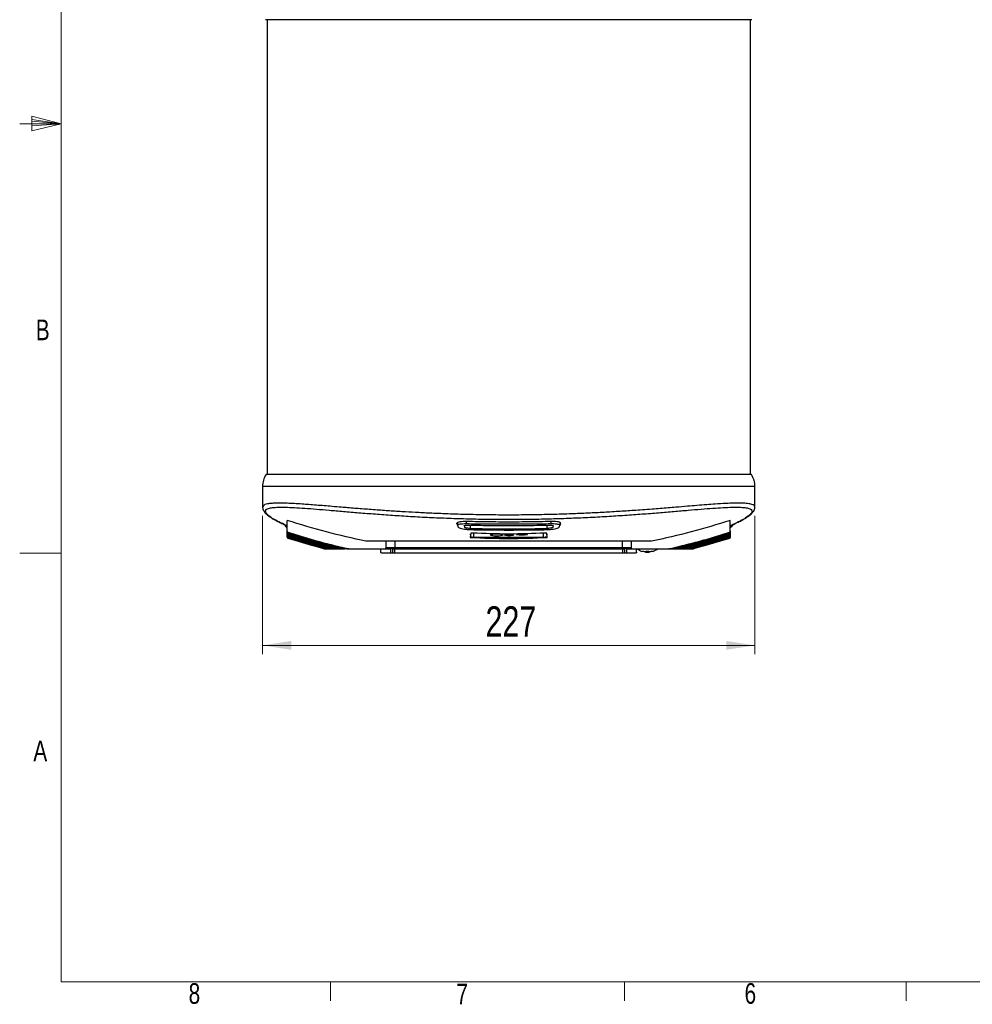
# Model space of a CAD drawing. Header units: millimetres. Extents: x 10 to 278, y 7 to 203.
# Tile 1 of 5: x 10 to 120, y 7 to 121. Entities that reach past the tile are written whole.
import ezdxf

# ---------------------------------------------------------------- set-up
doc = ezdxf.new("R2010")
doc.units = ezdxf.units.MM
doc.styles.add('SLDTEXTSTYLE2', font='TXT', dxfattribs={"width": 0.75})
doc.dimstyles.new('SLDDIMSTYLE0', dxfattribs={"dimtxt": 3.5, "dimasz": 3.302, "dimexe": 0, "dimexo": 0.0625, "dimgap": 0.875, "dimtad": 1, "dimlfac": 4, "dimrnd": 1e-09, "dimzin": 12, "dimdsep": 46, "dimtxsty": 'SLDTEXTSTYLE2', "dimsah": 1, "dimcen": 0.09, "dimadec": 0, "dimazin": 3, "dimtfac": 1, "dimtofl": 0, "dimtmove": 0, "dimatfit": 3, "dimfxl": 0, "dimfrac": 2, "dimtolj": 1, "dimtzin": 12, "dimarcsym": 0})

# ---------------------------------------------------------------- blocks, each defined once
blk = doc.blocks.new('_D')
at = {"color": 7, "linetype": 'Continuous', "lineweight": 0}
for p, q in [((38.23, 63.79), (38.23, 47.84)), ((95.03, 63.79), (95.03, 47.84)), ((38.23, 48.84), (95.03, 48.84))]:
    blk.add_line(p, q, dxfattribs=at)
at = {"color": 7, "linetype": 'Continuous', "lineweight": 18}
for points in [[(38.23, 48.84), (41.53, 48.33), (41.53, 49.35)], [(95.03, 48.84), (91.73, 49.35), (91.73, 48.33)]]:
    blk.add_solid(points, dxfattribs=at)
at = {"color": 7, "linetype": 'Continuous', "lineweight": 18, "insert": (63.95, 53.35), "char_height": 3.5, "attachment_point": 1, "style": 'SLDTEXTSTYLE2'}
blk.add_mtext('227', dxfattribs=at)

msp = doc.modelspace()

# ---------------------------------------------------------------- linework, layer by layer
at = {"color": 7, "linetype": 'Continuous', "lineweight": 18}
for p, q in [((15, 200), (15, 10)), ((15, 109.0187), (11.6232, 109.9161)), ((11.6232, 109.9161), (11.6232, 108.2059)), ((11.6232, 109.5389), (15, 109.0187)), ((11.6232, 109.3267), (15, 109.0187)), ((15, 109.0187), (10.2051, 109.0187)), ((11.6232, 108.2059), (15, 109.0187)), ((11.6232, 108.7844), (15, 109.0187)), ((11.6232, 108.7844), (15, 109.0187)), ((15, 59.4887), (10.2051, 59.4887)), ((275, 10), (15, 10)), ((46.0826, 10), (46.0826, 7.8048)), ((80, 10), (80, 7.8048)), ((112.5, 10), (112.5, 7.8048))]:
    msp.add_line(p, q, dxfattribs=at)
at = {"color": 7, "linetype": 'Continuous', "lineweight": 25}
for p, q in [((94.6791, 121.0425), (38.5791, 121.0425)), ((38.7541, 121.0425), (38.7541, 68.5425)), ((94.5041, 68.5425), (94.5041, 121.0425)), ((38.2291, 67.186), (38.2291, 64.7881)), ((95.0291, 64.7866), (95.0291, 67.186)), ((41.0743, 62.0064), (41.0743, 63.2593)), ((41.0743, 62.5795), (41.0743, 62.6145)), ((60.6286, 62.9176), (60.7078, 62.7126)), ((60.7117, 63.0148), (60.7175, 62.6856)), ((72.5407, 62.6844), (72.5465, 63.0173)), ((72.5504, 62.7126), (72.6296, 62.9176)), ((92.1839, 62.0064), (92.1839, 63.2593)), ((92.1839, 62.6145), (92.1839, 62.5795)), ((92.1839, 62.5574), (92.1839, 62.4522)), ((92.3918, 62.7299), (92.396, 62.7253)), ((41.0743, 61.9649), (41.0743, 62.0064)), ((41.0743, 61.9044), (41.0743, 61.9649)), ((41.0743, 61.8652), (41.0743, 61.9044)), ((41.0743, 61.8082), (41.0743, 61.8652)), ((41.0743, 61.7713), (41.0743, 61.8082)), ((41.0743, 61.7004), (41.0743, 61.7713)), ((41.0743, 61.6663), (41.0743, 61.7004)), ((41.0743, 61.617), (41.0743, 61.6663)), ((41.0743, 61.5852), (41.0743, 61.617)), ((41.0743, 61.5393), (41.0743, 61.5852)), ((41.0743, 61.5099), (41.0743, 61.5393)), ((41.0743, 61.4538), (41.0743, 61.5099)), ((41.0743, 61.4271), (41.0743, 61.4538)), ((41.0743, 61.3889), (41.0743, 61.4271)), ((41.0743, 61.3645), (41.0743, 61.3889)), ((41.0743, 61.3298), (41.0743, 61.3645)), ((41.1613, 61.8454), (41.1613, 61.8869)), ((44.0041, 60.991), (41.1613, 61.8454)), ((41.1613, 61.7457), (41.1613, 61.7849)), ((41.1613, 61.6519), (41.1613, 61.6887)), ((41.1613, 61.547), (41.1613, 61.581)), ((41.1613, 61.4659), (41.1613, 61.4976)), ((41.1613, 61.3906), (41.1613, 61.42)), ((62.2471, 61.7757), (62.1916, 61.2916)), ((62.1916, 61.5479), (62.2525, 61.5463)), ((62.2338, 61.6113), (62.2291, 61.6699)), ((62.6041, 61.3006), (62.6041, 61.7998)), ((70.6541, 61.3006), (70.6541, 61.7998)), ((71.0036, 61.5462), (71.0666, 61.5479)), ((71.0666, 61.2916), (71.0111, 61.7757)), ((71.0291, 61.6699), (71.0243, 61.6113)), ((92.0969, 61.8454), (89.2541, 60.991)), ((92.0969, 61.8869), (92.0969, 61.8454)), ((92.0969, 61.7849), (92.0969, 61.7457)), ((92.0969, 61.6887), (92.0969, 61.6519)), ((92.0969, 61.581), (92.0969, 61.547)), ((92.0969, 61.4976), (92.0969, 61.4659)), ((92.0969, 61.42), (92.0969, 61.3906)), ((92.1839, 62.0064), (92.1839, 61.9649)), ((92.1839, 61.9044), (92.1839, 61.8652)), ((92.1839, 61.8082), (92.1839, 61.7713)), ((92.1839, 61.7004), (92.1839, 61.6663)), ((41.1613, 61.3079), (41.1613, 61.3345)), ((41.1613, 61.2453), (41.1613, 61.2696)), ((41.1613, 61.2105), (44.0041, 60.3582)), ((41.1613, 61.1885), (41.1613, 61.2105)), ((45.2962, 59.9848), (41.1613, 61.1885)), ((44.0041, 60.3582), (44.0041, 60.4217)), ((47.9505, 59.9841), (45.456, 60.5967)), ((46.3724, 60.2631), (47.0343, 60.044)), ((46.564, 60.2544), (46.564, 60.3246)), ((46.564, 60.2544), (47.6902, 59.9841)), ((52.5041, 60.1055), (52.5041, 60.8555)), ((70.6541, 61.3006), (62.6041, 61.3006)), ((80.7541, 60.8555), (80.7541, 60.1055)), ((87.8022, 60.5967), (85.3077, 59.9841)), ((85.568, 59.9841), (86.6942, 60.2544)), ((86.2239, 60.044), (86.8858, 60.2631)), ((86.6942, 60.3246), (86.6942, 60.2544)), ((92.0969, 61.1885), (87.962, 59.9848)), ((89.2541, 60.3582), (92.0969, 61.2105)), ((89.2541, 60.4217), (89.2541, 60.3582)), ((92.0969, 61.3345), (92.0969, 61.3079)), ((92.0969, 61.2696), (92.0969, 61.2453)), ((92.0969, 61.2105), (92.0969, 61.1885)), ((45.4824, 59.9847), (45.2962, 59.9848)), ((45.2962, 59.9848), (45.3289, 59.9805)), ((45.3289, 59.9805), (45.5189, 59.9805)), ((45.5189, 59.9805), (45.4824, 59.9847)), ((45.6055, 59.9847), (45.5122, 59.9847)), ((45.5448, 59.9805), (45.5122, 59.9847)), ((45.5448, 59.9805), (45.638, 59.9805)), ((45.638, 59.9805), (45.6055, 59.9847)), ((45.638, 59.9805), (45.7493, 59.9805)), ((45.8562, 59.9846), (45.7528, 59.9846)), ((45.7528, 59.9846), (45.7853, 59.9805)), ((45.7853, 59.9805), (45.8885, 59.9805)), ((45.8885, 59.9805), (45.8562, 59.9846)), ((45.8885, 59.9805), (46.0717, 59.9805)), ((46.1913, 59.9845), (46.0754, 59.9846)), ((46.0754, 59.9846), (46.1076, 59.9805)), ((46.1076, 59.9805), (46.2235, 59.9805)), ((46.2235, 59.9805), (46.1913, 59.9845)), ((46.2235, 59.9805), (46.3697, 59.9805)), ((46.5006, 59.9844), (46.3735, 59.9845)), ((46.3735, 59.9845), (46.4056, 59.9805)), ((46.4056, 59.9805), (46.5326, 59.9805)), ((46.5326, 59.9805), (46.5006, 59.9844)), ((46.5326, 59.9805), (46.6957, 59.9805)), ((46.8384, 59.9844), (46.6997, 59.9844)), ((46.6997, 59.9844), (46.7316, 59.9805)), ((46.7316, 59.9805), (46.8702, 59.9805)), ((46.8702, 59.9805), (46.8384, 59.9844)), ((46.8702, 59.9805), (47.126, 59.9805)), ((47.5236, 59.9842), (47.0717, 60.0916)), ((47.0717, 60.0916), (47.3952, 59.9842)), ((47.3952, 59.9842), (47.1302, 59.9843)), ((47.1302, 59.9843), (47.1619, 59.9805)), ((47.1619, 59.9805), (47.4173, 59.9805)), ((47.4173, 59.9805), (47.3952, 59.9842)), ((47.4173, 59.9805), (47.5551, 59.9805)), ((47.6902, 59.9841), (47.5236, 59.9842)), ((47.5236, 59.9842), (47.5551, 59.9805)), ((47.5551, 59.9805), (47.7217, 59.9805)), ((47.7217, 59.9805), (47.6902, 59.9841)), ((47.9819, 59.9805), (47.7217, 59.9805)), ((48.1312, 59.984), (47.9505, 59.9841)), ((47.9505, 59.9841), (47.9819, 59.9805)), ((47.9819, 59.9805), (48.1625, 59.9805)), ((48.1625, 59.9805), (48.1312, 59.984)), ((48.1625, 59.9805), (52.3791, 59.9805)), ((51.8791, 59.6055), (51.8791, 59.9805)), ((53.0041, 59.4805), (52.0041, 59.4805)), ((52.3791, 59.9805), (53.0041, 59.9805)), ((53.1291, 60.1055), (52.5041, 60.1055)), ((53.0041, 59.9805), (53.0041, 59.4805)), ((53.1809, 60.0538), (53.1291, 60.1055)), ((53.2541, 59.4805), (53.2541, 59.9805)), ((53.2541, 59.9805), (53.5041, 59.9805)), ((53.5041, 60.1055), (53.5041, 59.9805)), ((79.7541, 60.1055), (53.5041, 60.1055)), ((53.5041, 59.4805), (53.5041, 59.9805)), ((53.5041, 59.9805), (79.7541, 59.9805)), ((79.7541, 59.4805), (53.5041, 59.4805)), ((79.7541, 59.9805), (79.7541, 60.1055)), ((79.7541, 59.9805), (80.0041, 59.9805)), ((79.7541, 59.9805), (79.7541, 59.4805)), ((80.0041, 59.9805), (80.0041, 59.4805)), ((80.1291, 60.1055), (80.0773, 60.0538)), ((80.7541, 60.1055), (80.1291, 60.1055)), ((80.2541, 59.4805), (80.2541, 59.9805)), ((80.2541, 59.9805), (80.8791, 59.9805)), ((81.2541, 59.4805), (80.2541, 59.4805)), ((80.8791, 59.9805), (85.0957, 59.9805)), ((81.3791, 59.6055), (81.3791, 59.9805)), ((82.3116, 59.6943), (82.3116, 59.6233)), ((82.3116, 59.6233), (82.6291, 59.6233)), ((82.582, 59.605), (82.6762, 59.605)), ((82.6291, 59.6233), (82.9466, 59.6233)), ((82.9466, 59.6233), (82.9466, 59.6934)), ((83.2541, 59.7222), (83.2541, 59.6939)), ((85.127, 59.984), (85.0957, 59.9805)), ((85.0957, 59.9805), (85.2763, 59.9805)), ((85.3077, 59.9841), (85.127, 59.984)), ((85.2763, 59.9805), (85.3077, 59.9841)), ((85.2763, 59.9805), (85.5365, 59.9805)), ((85.568, 59.9841), (85.5365, 59.9805)), ((85.5365, 59.9805), (85.7031, 59.9805)), ((85.7346, 59.9842), (85.568, 59.9841)), ((85.7031, 59.9805), (85.7346, 59.9842)), ((85.7031, 59.9805), (85.8409, 59.9805)), ((86.1865, 60.0916), (85.7346, 59.9842)), ((85.8409, 59.9805), (85.863, 59.9842)), ((85.8409, 59.9805), (86.0962, 59.9805)), ((85.863, 59.9842), (86.1865, 60.0916)), ((86.128, 59.9843), (85.863, 59.9842)), ((86.0962, 59.9805), (86.128, 59.9843)), ((86.1322, 59.9805), (86.388, 59.9805)), ((86.4198, 59.9844), (86.388, 59.9805)), ((86.388, 59.9805), (86.5266, 59.9805)), ((86.5585, 59.9844), (86.4198, 59.9844)), ((86.5266, 59.9805), (86.5585, 59.9844)), ((86.5625, 59.9805), (86.7256, 59.9805)), ((86.7576, 59.9844), (86.7256, 59.9805)), ((86.7256, 59.9805), (86.8526, 59.9805)), ((86.8847, 59.9845), (86.7576, 59.9844)), ((86.8526, 59.9805), (86.8847, 59.9845)), ((86.8885, 59.9805), (87.0347, 59.9805)), ((87.0669, 59.9845), (87.0347, 59.9805)), ((87.0347, 59.9805), (87.1506, 59.9805)), ((87.1828, 59.9846), (87.0669, 59.9845)), ((87.1506, 59.9805), (87.1828, 59.9846)), ((87.1865, 59.9805), (87.3697, 59.9805)), ((87.402, 59.9846), (87.3697, 59.9805)), ((87.3697, 59.9805), (87.4729, 59.9805)), ((87.5054, 59.9846), (87.402, 59.9846)), ((87.4729, 59.9805), (87.5054, 59.9846)), ((87.5089, 59.9805), (87.6202, 59.9805)), ((87.6527, 59.9847), (87.6202, 59.9805)), ((87.6202, 59.9805), (87.7134, 59.9805)), ((87.746, 59.9847), (87.6527, 59.9847)), ((87.746, 59.9847), (87.7134, 59.9805)), ((87.7758, 59.9847), (87.7393, 59.9805)), ((87.7393, 59.9805), (87.9293, 59.9805)), ((87.962, 59.9848), (87.7758, 59.9847)), ((87.962, 59.9848), (87.9293, 59.9805))]:
    msp.add_line(p, q, dxfattribs=at)
at = {"color": 1, "linetype": 'Continuous', "lineweight": 25}
for p, q in [((95.0291, 67.186), (38.2291, 67.186)), ((60.6286, 62.9176), (60.6286, 62.9535)), ((60.7078, 62.7126), (60.7078, 63.012)), ((61.4706, 62.6482), (61.471, 62.6233)), ((61.5553, 62.454), (61.5514, 62.6802)), ((61.7439, 62.8506), (61.7427, 63.129)), ((62.1843, 62.7076), (62.183, 62.3332)), ((71.0752, 62.3332), (71.0739, 62.7076)), ((71.5143, 62.8506), (71.5156, 63.1313)), ((71.7068, 62.6797), (71.7029, 62.454)), ((72.5504, 62.7126), (72.5504, 63.016)), ((53.5041, 60.8555), (53.5041, 60.1055)), ((79.7541, 60.1055), (79.7541, 60.8555))]:
    msp.add_line(p, q, dxfattribs=at)
at = {"color": 7, "linetype": 'Continuous', "lineweight": 25, "flags": 128}
for points in [[(40.8624, 62.7252), (40.8781, 62.7167), (40.946, 62.6893)], [(92.3958, 62.7252), (92.3801, 62.7167), (92.3122, 62.6893)], [(65.9791, 61.5828), (65.9424, 61.5425), (65.8359, 61.5062), (65.6699, 61.4774), (65.4609, 61.4589), (65.2291, 61.4525), (64.9973, 61.4589), (64.7883, 61.4774), (64.6223, 61.5062), (64.5158, 61.5425), (64.4791, 61.5828), (64.5158, 61.623), (64.6223, 61.6593), (64.7883, 61.6881), (64.9973, 61.7066), (65.2291, 61.713), (65.4609, 61.7066), (65.6699, 61.6881), (65.8359, 61.6593), (65.9424, 61.623), (65.9791, 61.5828)], [(67.2041, 61.5828), (67.1641, 61.5479), (67.0503, 61.5183), (66.88, 61.4985), (66.6791, 61.4916), (66.4782, 61.4985), (66.3079, 61.5183), (66.1941, 61.5479), (66.1541, 61.5828), (66.1941, 61.6177), (66.3079, 61.6472), (66.4782, 61.667), (66.6791, 61.6739), (66.88, 61.667), (67.0503, 61.6472), (67.1641, 61.6177), (67.2041, 61.5828)], [(68.7791, 61.6479), (68.7414, 61.6108), (68.6329, 61.5781), (68.4666, 61.5539), (68.2626, 61.541), (68.0456, 61.541), (67.8416, 61.5539), (67.6753, 61.5781), (67.5668, 61.6108), (67.5291, 61.6479), (67.5668, 61.685), (67.6748, 61.7175)]]:
    msp.add_lwpolyline(points, dxfattribs=at)
at = {"color": 7, "linetype": 'Continuous', "lineweight": 25}
for centre, radius, start, end in [((40.7291, 67.186), 2.5, 147.094768, 180), ((92.5291, 67.186), 2.5, 0, 32.894757), ((62.6033, 61.6777), 0.3771, 223.305261, 270.117442), ((68.5283, 61.3493), 0.39, 49.970184, 94.11794), ((70.6548, 61.678), 0.3774, 269.900278, 316.67702), ((82.582, 61.605), 2, 234.313656, 253.17446), ((82.582, 61.605), 2, 262.229994, 270), ((82.6762, 61.605), 2, 270, 277.770006), ((82.6762, 61.605), 2, 286.839883, 305.686344)]:
    msp.add_arc(centre, radius, start, end, dxfattribs=at)
at = {"color": 1, "linetype": 'Continuous', "lineweight": 25}
for centre, start, end in [((41.229, 63.093), 232.433297, 251.986478), ((92.0292, 63.093), 288.013522, 307.566703)]:
    msp.add_arc(centre, 0.5002, start, end, dxfattribs=at)
at = {"color": 7, "linetype": 'Continuous', "lineweight": 25}
for centre, major_axis, start_param, end_param in [((66.6291, 129.4164), (-73.9285, 173.8989), 1.88901137, 1.89006757), ((66.6291, 130.8822), (-73.9285, 173.8989), 1.89838352, 1.89943886), ((66.6291, 130.8822), (73.9285, 173.8989), 4.38374644, 4.38480179), ((66.6291, 129.4164), (73.9285, 173.8989), 4.39311774, 4.39417394)]:
    msp.add_ellipse(centre, major_axis=major_axis, ratio=0.17579734, start_param=start_param, end_param=end_param, dxfattribs=at)
for points, knots in [([(66.6291, 68.5425), (65.8777, 68.5425), (64.3658, 68.5425), (62.0998, 68.5425), (59.8346, 68.5425), (57.5926, 68.5425), (55.3966, 68.5425), (53.2744, 68.5425), (51.2471, 68.5425), (49.334, 68.5425), (47.557, 68.5425), (45.9289, 68.5425), (44.4601, 68.5425), (43.1478, 68.5425), (41.9881, 68.5425), (40.9818, 68.5425), (40.136, 68.5425), (39.4635, 68.5425), (38.9813, 68.5425), (38.6822, 68.5425), (38.649, 68.5425), (38.6327, 68.5425)], [0, 0, 0, 0, 0.05125217, 0.103127, 0.1555832, 0.20886989, 0.26239485, 0.31611067, 0.36982389, 0.42334887, 0.47663815, 0.52909169, 0.58096713, 0.63222135, 0.68347285, 0.73534835, 0.78780455, 0.84109124, 0.8946162, 0.94833202, 1, 1, 1, 1]), ([(94.6255, 68.5425), (94.6092, 68.5425), (94.5759, 68.5425), (94.2769, 68.5425), (93.7947, 68.5425), (93.1222, 68.5425), (92.2764, 68.5425), (91.2701, 68.5425), (90.1105, 68.5425), (88.7981, 68.5425), (87.3293, 68.5425), (85.7013, 68.5425), (83.9242, 68.5425), (82.0112, 68.5425), (79.9838, 68.5425), (77.8617, 68.5425), (75.6656, 68.5425), (73.4237, 68.5425), (71.1585, 68.5425), (68.8924, 68.5425), (67.3805, 68.5425), (66.6291, 68.5425)], [0, 0, 0, 0, 0.05165246, 0.10536656, 0.15889241, 0.21218256, 0.26463696, 0.31651325, 0.3677683, 0.41902065, 0.47089699, 0.52335405, 0.57664162, 0.63016745, 0.68388415, 0.73759825, 0.79112411, 0.84441425, 0.89686866, 0.94874562, 1, 1, 1, 1]), ([(38.2291, 64.7893), (38.2374, 64.705), (38.2525, 64.5516), (38.3497, 64.3564), (38.4415, 64.2242), (38.5336, 64.1165), (38.6256, 64.0239), (38.7246, 63.9345), (38.8491, 63.8324), (39.0314, 63.6981), (39.2679, 63.5429), (39.5593, 63.3698), (39.9022, 63.1831), (40.3304, 62.967), (40.6789, 62.8086), (40.8622, 62.7253)], [0, 0, 0, 0, 0.09051298, 0.16472789, 0.22369865, 0.2759241, 0.32317806, 0.36651587, 0.42308032, 0.49912756, 0.59461741, 0.67904728, 0.77458453, 0.88145054, 1, 1, 1, 1]), ([(40.946, 62.6893), (40.6528, 62.8238), (40.0687, 63.0918), (39.4149, 63.457), (38.9301, 63.7873), (38.6338, 64.0757), (38.5273, 64.3176), (38.6129, 64.5099), (38.8894, 64.6519), (39.3577, 64.7443), (40.0151, 64.7882), (40.8544, 64.7873), (41.8699, 64.7462), (43.0581, 64.6702), (44.4087, 64.5656), (45.9082, 64.4397), (47.5486, 64.2991), (49.3233, 64.1505), (51.217, 64.0009), (53.2119, 63.8572), (55.2982, 63.7248), (57.4687, 63.6086), (59.7036, 63.5134), (61.9817, 63.443), (64.2903, 63.3996), (66.6219, 63.3848), (68.9547, 63.3994), (71.2665, 63.4428), (73.5432, 63.513), (75.7778, 63.608), (77.9496, 63.7242), (80.0385, 63.8567), (82.0329, 64.0003), (83.9265, 64.1498), (85.7019, 64.2984), (87.3433, 64.4391), (88.8414, 64.565), (90.1919, 64.6696), (91.3813, 64.7458), (92.3984, 64.7871), (93.2373, 64.7883), (93.8956, 64.7448), (94.366, 64.6529), (94.6442, 64.5109), (94.7309, 64.3191), (94.6258, 64.0775), (94.3307, 63.7892), (93.8453, 63.4582), (93.1905, 63.0923), (92.6056, 62.8239), (92.3122, 62.6893)], [0, 0, 0, 0, 0.0208799, 0.04161115, 0.06233488, 0.08319779, 0.10407068, 0.12478473, 0.1454902, 0.16634071, 0.18723624, 0.20797919, 0.22871846, 0.24960306, 0.27051651, 0.29128828, 0.31206238, 0.33298281, 0.35391692, 0.37470709, 0.39549443, 0.4164225, 0.43739024, 0.45819925, 0.47899173, 0.49991291, 0.52090196, 0.5417244, 0.56251879, 0.58342953, 0.60441243, 0.62522683, 0.6460059, 0.66689277, 0.68785185, 0.70863855, 0.72938044, 0.75022082, 0.77116004, 0.79192052, 0.81262577, 0.83342582, 0.85435137, 0.87510829, 0.89581148, 0.916612, 0.93753883, 0.95833162, 0.97910475, 1, 1, 1, 1]), ([(92.396, 62.7253), (92.6337, 62.834), (93.0788, 63.0375), (93.5898, 63.3065), (93.9679, 63.5273), (94.2383, 63.7056), (94.4199, 63.8405), (94.548, 63.9469), (94.642, 64.0329), (94.7233, 64.1159), (94.8074, 64.2124), (94.9083, 64.3546), (95.0062, 64.5549), (95.021, 64.7057), (95.0291, 64.7893)], [0, 0, 0, 0, 0.15589896, 0.291885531, 0.408599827, 0.506339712, 0.586609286, 0.638023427, 0.685250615, 0.72826756, 0.770150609, 0.82813495, 0.904777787, 1, 1, 1, 1]), ([(40.7534, 62.7756), (40.7535, 62.7747), (40.7617, 62.7224), (40.8217, 62.6302), (40.9287, 62.5142), (41.0258, 62.4729), (41.0743, 62.4522)], [0, 0, 0, 0, 0.00553616, 0.33722143, 0.6686552, 1, 1, 1, 1]), ([(40.8622, 62.7253), (40.871, 62.7217), (40.8855, 62.7157), (40.8866, 62.7174), (40.8871, 62.7181)], [0, 0, 0, 0, 0.60116465, 1, 1, 1, 1]), ([(41.0743, 62.6174), (41.0687, 62.6243), (41.0576, 62.6381), (40.9832, 62.6722), (40.946, 62.6893)], [0, 0, 0, 0, 0.49866924, 1, 1, 1, 1]), ([(50.1578, 60.8555), (48.6292, 61.1907), (45.567, 61.8621), (42.5735, 62.7931), (41.0743, 63.2593)], [0, 0, 0, 0, 0.49918385, 1, 1, 1, 1]), ([(61.8529, 63.1297), (61.6924, 63.1308), (61.3713, 63.133), (60.9795, 63.0983), (60.7151, 63.038), (60.6234, 62.9787), (60.6274, 62.9427), (60.628, 62.9373)], [0, 0, 0, 0, 0.23793481, 0.47584291, 0.7147037, 0.95684036, 1, 1, 1, 1]), ([(61.7439, 62.8506), (61.6001, 62.8504), (61.3124, 62.8502), (60.9769, 62.8163), (60.7617, 62.7602), (60.7083, 62.7042), (60.7208, 62.6706), (60.7231, 62.6644)], [0, 0, 0, 0, 0.235388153, 0.470747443, 0.707097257, 0.946565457, 1, 1, 1, 1]), ([(60.8073, 62.4943), (60.8351, 62.4668), (60.8906, 62.4119), (61.1521, 62.3286), (61.5105, 62.259), (61.9242, 62.2108), (62.1989, 62.2006), (62.3277, 62.1958)], [0, 0, 0, 0, 0.2060976, 0.41219421, 0.61792606, 0.82078729, 1, 1, 1, 1]), ([(61.471, 62.6233), (61.4716, 62.6358), (61.4727, 62.6607), (61.5645, 62.6895), (61.7113, 62.7075), (61.848, 62.7115), (61.9246, 62.7107), (61.9344, 62.7106)], [0, 0, 0, 0, 0.243641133, 0.487391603, 0.728253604, 0.965374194, 1, 1, 1, 1]), ([(71.5143, 62.8506), (71.1175, 62.8446), (70.324, 62.8326), (69.1068, 62.8197), (67.8741, 62.8116), (66.6359, 62.8088), (65.4044, 62.8115), (64.1783, 62.8195), (62.9541, 62.8323), (62.1473, 62.8445), (61.7439, 62.8506)], [0, 0, 0, 0, 0.12397125, 0.24794243, 0.37397123, 0.5, 0.62397081, 0.74794165, 0.87397079, 1, 1, 1, 1]), ([(71.4053, 63.1297), (70.6177, 63.1132), (69.0358, 63.0802), (66.6359, 63.0673), (64.2292, 63.0801), (62.6472, 63.1131), (61.8529, 63.1297)], [0, 0, 0, 0, 0.2489431, 0.5, 0.74894233, 1, 1, 1, 1]), ([(61.9344, 62.7106), (62.3157, 62.7057), (63.0783, 62.6959), (64.2481, 62.6853), (65.4327, 62.6786), (66.6226, 62.6763), (67.806, 62.6785), (68.9843, 62.6851), (70.1608, 62.6957), (70.9361, 62.7056), (71.3238, 62.7106)], [0, 0, 0, 0, 0.12397192, 0.24794378, 0.3739719, 0.5, 0.62397159, 0.7479432, 0.87397157, 1, 1, 1, 1]), ([(70.9305, 62.1958), (71.0724, 62.2013), (71.3562, 62.2123), (71.7693, 62.2626), (72.1143, 62.331), (72.3688, 62.4127), (72.4234, 62.467), (72.4509, 62.4943)], [0, 0, 0, 0, 0.19687134, 0.3936645, 0.5926444, 0.79544378, 1, 1, 1, 1]), ([(71.3238, 62.7106), (71.389, 62.7103), (71.5195, 62.7097), (71.6718, 62.6933), (71.7695, 62.667), (71.7939, 62.6413), (71.7882, 62.6261), (71.7872, 62.6233)], [0, 0, 0, 0, 0.23519035, 0.47034111, 0.70675678, 0.94657192, 1, 1, 1, 1]), ([(72.6191, 62.9363), (72.6145, 62.9605), (72.604, 63.0156), (72.385, 63.0806), (72.0263, 63.1242), (71.6695, 63.1346), (71.4559, 63.1306), (71.4053, 63.1297)], [0, 0, 0, 0, 0.19503749, 0.44193544, 0.68573268, 0.92560687, 1, 1, 1, 1]), ([(72.5351, 62.6644), (72.5339, 62.6918), (72.5315, 62.7467), (72.3297, 62.8082), (72.0069, 62.8456), (71.7058, 62.8531), (71.5365, 62.8509), (71.5143, 62.8506)], [0, 0, 0, 0, 0.24337194, 0.48685978, 0.72735199, 0.96432542, 1, 1, 1, 1]), ([(92.1839, 63.2593), (90.6896, 62.7945), (87.6962, 61.8635), (84.634, 61.1919), (83.1004, 60.8555)], [0, 0, 0, 0, 0.499183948, 1, 1, 1, 1]), ([(92.1839, 62.4522), (92.2326, 62.4731), (92.3298, 62.5146), (92.4369, 62.6308), (92.4969, 62.7231), (92.505, 62.7755), (92.5052, 62.7764)], [0, 0, 0, 0, 0.33222318, 0.66335186, 0.99423163, 1, 1, 1, 1]), ([(92.3122, 62.6893), (92.2751, 62.6722), (92.2007, 62.6381), (92.1895, 62.6243), (92.1839, 62.6174)], [0, 0, 0, 0, 0.49889622, 1, 1, 1, 1]), ([(41.0743, 62.0064), (41.0746, 61.9994), (41.0753, 61.9855), (41.0807, 61.9651), (41.0891, 61.946), (41.1006, 61.9285), (41.1196, 61.908), (41.1409, 61.8941), (41.1577, 61.8881), (41.1613, 61.8869)], [0, 0, 0, 0, 0.13238832, 0.26477709, 0.39705108, 0.52913201, 0.66099045, 0.9271235, 1, 1, 1, 1]), ([(41.1613, 61.8454), (41.1548, 61.8478), (41.1418, 61.8527), (41.1242, 61.8639), (41.1086, 61.8777), (41.0955, 61.8939), (41.0853, 61.9121), (41.0765, 61.9356), (41.0751, 61.9537), (41.0743, 61.9649)], [0, 0, 0, 0, 0.13147256, 0.26292503, 0.39437607, 0.52582559, 0.65727367, 0.78872056, 1, 1, 1, 1]), ([(41.0743, 61.9044), (41.0746, 61.8974), (41.0753, 61.8835), (41.0807, 61.8632), (41.0891, 61.844), (41.1006, 61.8265), (41.1148, 61.8112), (41.1344, 61.7958), (41.1511, 61.789), (41.1613, 61.7849)], [0, 0, 0, 0, 0.13226034, 0.26452107, 0.39667962, 0.52866602, 0.66045399, 0.79203911, 1, 1, 1, 1]), ([(41.0743, 61.8652), (41.0755, 61.852), (41.0779, 61.8256), (41.0969, 61.7901), (41.1247, 61.761), (41.1491, 61.7508), (41.1613, 61.7457)], [0, 0, 0, 0, 0.25062621, 0.50048926, 0.75110833, 1, 1, 1, 1]), ([(41.0743, 61.8082), (41.0746, 61.8012), (41.0753, 61.7873), (41.0807, 61.767), (41.0891, 61.7478), (41.1006, 61.7303), (41.1148, 61.7151), (41.1344, 61.6996), (41.1511, 61.6929), (41.1613, 61.6887)], [0, 0, 0, 0, 0.132207, 0.26441435, 0.39653129, 0.52849567, 0.66028418, 0.79189283, 1, 1, 1, 1]), ([(41.0743, 61.7713), (41.0755, 61.7581), (41.0779, 61.7317), (41.0969, 61.6962), (41.1247, 61.6672), (41.1492, 61.657), (41.1613, 61.6519)], [0, 0, 0, 0, 0.25062703, 0.50048919, 0.75109535, 1, 1, 1, 1]), ([(41.0743, 61.7004), (41.0746, 61.6934), (41.0753, 61.6795), (41.0807, 61.6592), (41.0891, 61.6401), (41.1006, 61.6226), (41.1148, 61.6074), (41.1344, 61.5919), (41.1511, 61.5851), (41.1613, 61.581)], [0, 0, 0, 0, 0.13214731, 0.26429492, 0.39636524, 0.52830495, 0.66009403, 0.79172901, 1, 1, 1, 1]), ([(41.0743, 61.6663), (41.0755, 61.6531), (41.0779, 61.6267), (41.097, 61.5913), (41.1247, 61.5622), (41.1492, 61.552), (41.1613, 61.547)], [0, 0, 0, 0, 0.25062795, 0.50048912, 0.75108084, 1, 1, 1, 1]), ([(41.0743, 61.617), (41.0746, 61.61), (41.0753, 61.5961), (41.0807, 61.5758), (41.0891, 61.5567), (41.1005, 61.5392), (41.1148, 61.524), (41.1344, 61.5085), (41.1511, 61.5017), (41.1613, 61.4976)], [0, 0, 0, 0, 0.13210115, 0.26420257, 0.39623681, 0.5281574, 0.65994689, 0.79160223, 1, 1, 1, 1]), ([(41.0743, 61.5852), (41.0755, 61.572), (41.0779, 61.5456), (41.097, 61.5102), (41.1247, 61.4812), (41.1492, 61.471), (41.1613, 61.4659)], [0, 0, 0, 0, 0.250628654, 0.500489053, 0.751069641, 1, 1, 1, 1]), ([(41.0743, 61.5393), (41.0746, 61.5324), (41.0753, 61.5185), (41.0807, 61.4982), (41.089, 61.4791), (41.1005, 61.4616), (41.1148, 61.4464), (41.1344, 61.4309), (41.1511, 61.4241), (41.1613, 61.42)], [0, 0, 0, 0, 0.13205824, 0.2641167, 0.39611738, 0.52802017, 0.65981002, 0.79148428, 1, 1, 1, 1]), ([(41.0743, 61.5099), (41.0755, 61.4967), (41.078, 61.4703), (41.097, 61.4349), (41.1248, 61.4059), (41.1492, 61.3957), (41.1613, 61.3906)], [0, 0, 0, 0, 0.250629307, 0.500488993, 0.751059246, 1, 1, 1, 1]), ([(41.0743, 61.4538), (41.0746, 61.4468), (41.0753, 61.433), (41.0807, 61.4127), (41.089, 61.3936), (41.1005, 61.3761), (41.1147, 61.3609), (41.1344, 61.3454), (41.1511, 61.3387), (41.1613, 61.3345)], [0, 0, 0, 0, 0.13201101, 0.26402221, 0.39598592, 0.52786909, 0.65965931, 0.79135439, 1, 1, 1, 1]), ([(41.0743, 61.4271), (41.0755, 61.4139), (41.078, 61.3876), (41.097, 61.3521), (41.1248, 61.3231), (41.1492, 61.313), (41.1613, 61.3079)], [0, 0, 0, 0, 0.25063002, 0.50048892, 0.75104783, 1, 1, 1, 1]), ([(41.0743, 61.3889), (41.0746, 61.3819), (41.0753, 61.3681), (41.0807, 61.3478), (41.089, 61.3287), (41.1005, 61.3112), (41.1147, 61.296), (41.1344, 61.2805), (41.1511, 61.2738), (41.1613, 61.2696)], [0, 0, 0, 0, 0.131975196, 0.263950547, 0.395886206, 0.527754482, 0.659544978, 0.791255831, 1, 1, 1, 1]), ([(41.0743, 61.3645), (41.0755, 61.3513), (41.078, 61.325), (41.097, 61.2896), (41.1248, 61.2606), (41.1492, 61.2504), (41.1613, 61.2453)], [0, 0, 0, 0, 0.25063056, 0.50048887, 0.7510392, 1, 1, 1, 1]), ([(41.1613, 61.8869), (42.16, 61.5792), (43.8103, 61.0706), (46.139, 60.4519), (47.467, 60.14), (48.1312, 59.984)], [0, 0, 0, 0, 0.43374359, 0.71678693, 1, 1, 1, 1]), ([(41.1613, 61.7849), (41.9199, 61.5482), (43.4378, 61.0745), (44.9745, 60.6661), (45.7432, 60.4618)], [0, 0, 0, 0, 0.49979671, 1, 1, 1, 1]), ([(46.3724, 60.2631), (45.4983, 60.489), (43.7493, 60.941), (42.0243, 61.4774), (41.1613, 61.7457)], [0, 0, 0, 0, 0.49973741, 1, 1, 1, 1]), ([(41.1613, 61.6887), (42.132, 61.388), (44.0747, 60.7862), (46.0473, 60.2915), (47.0343, 60.044)], [0, 0, 0, 0, 0.49966739, 1, 1, 1, 1]), ([(47.1302, 59.9843), (46.1284, 60.2344), (44.1233, 60.735), (42.1491, 61.3461), (41.1613, 61.6519)], [0, 0, 0, 0, 0.49965664, 1, 1, 1, 1]), ([(41.1613, 61.581), (41.5203, 61.468), (42.6371, 61.1162), (44.5258, 60.5683), (46.0673, 60.179), (46.8384, 59.9844)], [0, 0, 0, 0, 0.19140382, 0.59553762, 1, 1, 1, 1]), ([(46.6997, 59.9844), (46.3346, 60.0756), (45.2217, 60.3538), (43.3709, 60.8605), (41.898, 61.3181), (41.1613, 61.547)], [0, 0, 0, 0, 0.19615167, 0.59792218, 1, 1, 1, 1]), ([(41.1613, 61.4976), (41.5139, 61.3866), (42.5722, 61.0533), (44.3489, 60.5358), (45.7832, 60.1683), (46.5006, 59.9844)], [0, 0, 0, 0, 0.1997812, 0.59974967, 1, 1, 1, 1]), ([(46.3735, 59.9845), (46.0153, 60.0755), (44.9609, 60.3433), (43.2196, 60.8254), (41.8476, 61.2523), (41.1613, 61.4659)], [0, 0, 0, 0, 0.2046083, 0.60217224, 1, 1, 1, 1]), ([(41.1613, 61.42), (41.5081, 61.3108), (42.5129, 60.9943), (44.187, 60.505), (45.5231, 60.158), (46.1913, 59.9845)], [0, 0, 0, 0, 0.20846825, 0.60411301, 1, 1, 1, 1]), ([(46.0754, 59.9846), (45.7233, 60.0753), (44.7225, 60.3333), (43.0812, 60.7923), (41.8014, 61.1911), (41.1613, 61.3906)], [0, 0, 0, 0, 0.21334801, 0.60656052, 1, 1, 1, 1]), ([(62.183, 62.3332), (62.1243, 62.3355), (62.007, 62.3402), (61.8363, 62.3604), (61.6938, 62.3879), (61.589, 62.4208), (61.5665, 62.4429), (61.5553, 62.454)], [0, 0, 0, 0, 0.19721911, 0.3943649, 0.59354371, 0.79622557, 1, 1, 1, 1]), ([(62.183, 62.3332), (62.9151, 62.3194), (64.3863, 62.2918), (66.6219, 62.2806), (68.8647, 62.2917), (70.336, 62.3193), (71.0752, 62.3332)], [0, 0, 0, 0, 0.24879474, 0.5, 0.74879368, 1, 1, 1, 1]), ([(62.447, 61.7966), (62.4249, 61.7974), (62.3805, 61.799), (62.3211, 61.7967), (62.2759, 61.7912), (62.2514, 61.7837), (62.2483, 61.778), (62.2471, 61.7757)], [0, 0, 0, 0, 0.21348043, 0.4269676, 0.64054034, 0.85589239, 1, 1, 1, 1]), ([(62.3277, 62.1958), (63.036, 62.1836), (64.4594, 62.1591), (66.6222, 62.1492), (68.7919, 62.159), (70.2153, 62.1835), (70.9305, 62.1958)], [0, 0, 0, 0, 0.24879735, 0.5, 0.74879642, 1, 1, 1, 1]), ([(70.8111, 61.7966), (69.419, 61.743), (66.6309, 61.6355), (63.8429, 61.7429), (62.447, 61.7966)], [0, 0, 0, 0, 0.49934102, 1, 1, 1, 1]), ([(71.0111, 61.7757), (71.0085, 61.7792), (71.0033, 61.7861), (70.9674, 61.7937), (70.9156, 61.798), (70.8602, 61.7986), (70.8245, 61.7971), (70.8111, 61.7966)], [0, 0, 0, 0, 0.21934478, 0.43877394, 0.65605986, 0.8706988, 1, 1, 1, 1]), ([(71.7029, 62.454), (71.6915, 62.4428), (71.6686, 62.4203), (71.5607, 62.3868), (71.4128, 62.3589), (71.242, 62.3395), (71.1285, 62.3352), (71.0752, 62.3332)], [0, 0, 0, 0, 0.20600451, 0.41201594, 0.61749976, 0.82023176, 1, 1, 1, 1]), ([(85.127, 59.984), (86.1434, 60.2265), (87.8232, 60.6271), (90.1433, 61.2776), (91.4456, 61.6837), (92.0969, 61.8869)], [0, 0, 0, 0, 0.433743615, 0.71678696, 1, 1, 1, 1]), ([(92.0969, 61.6519), (91.1105, 61.3465), (89.1363, 60.7353), (87.1312, 60.2348), (86.128, 59.9843)], [0, 0, 0, 0, 0.49965661, 1, 1, 1, 1]), ([(86.2239, 60.044), (87.2096, 60.2912), (89.1822, 60.7858), (91.1249, 61.3876), (92.0969, 61.6887)], [0, 0, 0, 0, 0.49966739, 1, 1, 1, 1]), ([(86.4198, 59.9844), (86.7851, 60.075), (87.9215, 60.357), (89.819, 60.8739), (91.3374, 61.3452), (92.0969, 61.581)], [0, 0, 0, 0, 0.19140382, 0.59553762, 1, 1, 1, 1]), ([(92.0969, 61.547), (91.7379, 61.4339), (90.6438, 61.0894), (88.801, 60.554), (87.3062, 60.1743), (86.5585, 59.9844)], [0, 0, 0, 0, 0.19615167, 0.59792218, 1, 1, 1, 1]), ([(86.7576, 59.9844), (87.116, 60.0749), (88.1919, 60.3464), (89.9759, 60.8381), (91.3897, 61.2777), (92.0969, 61.4976)], [0, 0, 0, 0, 0.19978121, 0.59974968, 1, 1, 1, 1]), ([(92.0969, 61.4659), (91.7443, 61.3549), (90.7068, 61.0281), (88.9721, 60.5223), (87.5807, 60.1638), (86.8847, 59.9845)], [0, 0, 0, 0, 0.2046083, 0.60217224, 1, 1, 1, 1]), ([(92.0969, 61.7457), (91.2348, 61.4777), (89.5098, 60.9412), (87.7608, 60.4892), (86.8858, 60.2631)], [0, 0, 0, 0, 0.49973754, 1, 1, 1, 1]), ([(87.0669, 59.9845), (87.419, 60.0748), (88.4395, 60.3363), (90.1198, 60.8042), (91.4377, 61.2147), (92.0969, 61.42)], [0, 0, 0, 0, 0.20846825, 0.60411301, 1, 1, 1, 1]), ([(92.0969, 61.3906), (91.7501, 61.2814), (90.7643, 60.9709), (89.1286, 60.4923), (87.8315, 60.1538), (87.1828, 59.9846)], [0, 0, 0, 0, 0.21334801, 0.60656051, 1, 1, 1, 1]), ([(87.515, 60.4618), (88.283, 60.6659), (89.8198, 61.0743), (91.3376, 61.548), (92.0969, 61.7849)], [0, 0, 0, 0, 0.49979641, 1, 1, 1, 1]), ([(92.1839, 62.0064), (92.1827, 61.9932), (92.1803, 61.9668), (92.1613, 61.9313), (92.1335, 61.9022), (92.1091, 61.892), (92.0969, 61.8869)], [0, 0, 0, 0, 0.25062496, 0.50048935, 0.75112787, 1, 1, 1, 1]), ([(92.1839, 61.9649), (92.1826, 61.9507), (92.1806, 61.9296), (92.1688, 61.9039), (92.1572, 61.8865), (92.1429, 61.8713), (92.1234, 61.8561), (92.1069, 61.8494), (92.0969, 61.8454)], [0, 0, 0, 0, 0.26771664, 0.40013551, 0.53225292, 0.66415712, 0.79584402, 1, 1, 1, 1]), ([(92.1839, 61.9044), (92.1827, 61.8912), (92.1803, 61.8648), (92.1613, 61.8293), (92.1335, 61.8002), (92.109, 61.79), (92.0969, 61.7849)], [0, 0, 0, 0, 0.25062586, 0.50048929, 0.75111375, 1, 1, 1, 1]), ([(92.1839, 61.8652), (92.1836, 61.8582), (92.1829, 61.8443), (92.1775, 61.824), (92.1691, 61.8048), (92.1576, 61.7873), (92.1434, 61.7721), (92.1238, 61.7566), (92.1071, 61.7499), (92.0969, 61.7457)], [0, 0, 0, 0, 0.13223861, 0.26447759, 0.3966192, 0.52859663, 0.66038483, 0.79197953, 1, 1, 1, 1]), ([(92.1839, 61.8082), (92.1827, 61.795), (92.1803, 61.7686), (92.1613, 61.7331), (92.1335, 61.704), (92.109, 61.6938), (92.0969, 61.6887)], [0, 0, 0, 0, 0.25062671, 0.50048922, 0.75110044, 1, 1, 1, 1]), ([(92.1839, 61.7713), (92.1836, 61.7644), (92.1829, 61.7504), (92.1775, 61.7301), (92.1691, 61.711), (92.1576, 61.6935), (92.1434, 61.6782), (92.1238, 61.6628), (92.1071, 61.656), (92.0969, 61.6519)], [0, 0, 0, 0, 0.13218658, 0.26437349, 0.39647449, 0.52843044, 0.66021915, 0.79183681, 1, 1, 1, 1]), ([(92.1839, 61.7004), (92.1827, 61.6872), (92.1803, 61.6608), (92.1612, 61.6253), (92.1335, 61.5963), (92.109, 61.5861), (92.0969, 61.581)], [0, 0, 0, 0, 0.25062765, 0.50048914, 0.75108555, 1, 1, 1, 1]), ([(92.1839, 61.6663), (92.1836, 61.6594), (92.1829, 61.6455), (92.1775, 61.6252), (92.1691, 61.606), (92.1576, 61.5885), (92.1434, 61.5733), (92.1238, 61.5578), (92.1071, 61.5511), (92.0969, 61.547)], [0, 0, 0, 0, 0.13212846, 0.2642572, 0.39631279, 0.52824469, 0.66003394, 0.79167723, 1, 1, 1, 1]), ([(92.1839, 61.617), (92.1827, 61.6037), (92.1802, 61.5774), (92.1612, 61.5419), (92.1335, 61.5129), (92.109, 61.5027), (92.0969, 61.4976)], [0, 0, 0, 0, 0.25062838, 0.50048908, 0.75107402, 1, 1, 1, 1]), ([(92.1839, 61.5852), (92.1836, 61.5783), (92.1829, 61.5644), (92.1775, 61.5441), (92.1691, 61.5249), (92.1577, 61.5075), (92.1434, 61.4922), (92.1238, 61.4767), (92.1071, 61.47), (92.0969, 61.4659)], [0, 0, 0, 0, 0.1320836, 0.26416745, 0.39618796, 0.52810127, 0.65989091, 0.79155399, 1, 1, 1, 1]), ([(92.1839, 61.5393), (92.1827, 61.5261), (92.1802, 61.4997), (92.1612, 61.4643), (92.1334, 61.4353), (92.109, 61.4251), (92.0969, 61.42)], [0, 0, 0, 0, 0.25062905, 0.50048902, 0.75106331, 1, 1, 1, 1]), ([(92.1839, 61.5099), (92.1836, 61.5029), (92.1829, 61.489), (92.1775, 61.4688), (92.1692, 61.4496), (92.1577, 61.4322), (92.1434, 61.4169), (92.1238, 61.4015), (92.1071, 61.3947), (92.0969, 61.3906)], [0, 0, 0, 0, 0.13204198, 0.26408417, 0.39607213, 0.52796817, 0.65975815, 0.79143957, 1, 1, 1, 1]), ([(92.1839, 61.4538), (92.1827, 61.4406), (92.1802, 61.4142), (92.1612, 61.3788), (92.1334, 61.3498), (92.109, 61.3396), (92.0969, 61.3345)], [0, 0, 0, 0, 0.25062979, 0.50048895, 0.75105151, 1, 1, 1, 1]), ([(92.1839, 61.4271), (92.1836, 61.4202), (92.1829, 61.4063), (92.1775, 61.386), (92.1692, 61.3669), (92.1577, 61.3495), (92.1435, 61.3342), (92.1238, 61.3187), (92.1071, 61.312), (92.0969, 61.3079)], [0, 0, 0, 0, 0.1319963, 0.26399277, 0.39594496, 0.52782202, 0.65961235, 0.79131391, 1, 1, 1, 1]), ([(92.1839, 61.3889), (92.1827, 61.3757), (92.1802, 61.3493), (92.1612, 61.3139), (92.1334, 61.2849), (92.109, 61.2747), (92.0969, 61.2696)], [0, 0, 0, 0, 0.25063035, 0.50048889, 0.75104256, 1, 1, 1, 1]), ([(92.1839, 61.3645), (92.1828, 61.3514), (92.1805, 61.3251), (92.1614, 61.2898), (92.1335, 61.2608), (92.1091, 61.2505), (92.0969, 61.2453)], [0, 0, 0, 0, 0.24902885, 0.49950967, 0.74936244, 1, 1, 1, 1]), ([(41.0743, 61.3298), (41.0754, 61.3166), (41.0777, 61.2903), (41.0968, 61.255), (41.1247, 61.2261), (41.1491, 61.2157), (41.1613, 61.2105)], [0, 0, 0, 0, 0.24902598, 0.49950986, 0.74936293, 1, 1, 1, 1]), ([(41.0743, 61.3077), (41.0755, 61.2945), (41.078, 61.2682), (41.097, 61.2327), (41.1248, 61.2038), (41.1492, 61.1936), (41.1613, 61.1885)], [0, 0, 0, 0, 0.25063105, 0.50048882, 0.75103137, 1, 1, 1, 1]), ([(41.1613, 61.3345), (41.5018, 61.2273), (42.4486, 60.9291), (44.0115, 60.4705), (45.2412, 60.1466), (45.8562, 59.9846)], [0, 0, 0, 0, 0.21920108, 0.60949921, 1, 1, 1, 1]), ([(45.7528, 59.9846), (45.4075, 60.0751), (44.4645, 60.322), (42.9313, 60.7554), (41.7514, 61.1237), (41.1613, 61.3079)], [0, 0, 0, 0, 0.22409618, 0.61195296, 1, 1, 1, 1]), ([(41.1613, 61.2696), (41.4971, 61.1639), (42.4004, 60.8794), (43.8801, 60.4439), (45.0303, 60.1378), (45.6055, 59.9847)], [0, 0, 0, 0, 0.22828634, 0.61405546, 1, 1, 1, 1]), ([(44.0041, 60.991), (44.2471, 60.918), (44.7382, 60.7705), (45.3146, 60.5948), (45.6378, 60.4945), (45.7432, 60.4618)], [0, 0, 0, 0, 0.397589, 0.80352234, 1, 1, 1, 1]), ([(45.4824, 59.9847), (45.2526, 60.0395), (44.7804, 60.1519), (44.2674, 60.2882), (44.0041, 60.3582)], [0, 0, 0, 0, 0.48665592, 1, 1, 1, 1]), ([(45.456, 60.5967), (45.6569, 60.5355), (46.0474, 60.4164), (46.3951, 60.3074), (46.564, 60.2544)], [0, 0, 0, 0, 0.51434441, 1, 1, 1, 1]), ([(83.1004, 60.8555), (82.7889, 60.8555), (82.1656, 60.8555), (81.0705, 60.8555), (79.9424, 60.8555), (78.7996, 60.8555), (77.6726, 60.8555), (76.4439, 60.8555), (75.1693, 60.8555), (73.8603, 60.8555), (72.5333, 60.8555), (71.1233, 60.8555), (69.6349, 60.8555), (68.0902, 60.8555), (66.5928, 60.8555), (65.1734, 60.8555), (63.8486, 60.8555), (62.4644, 60.8555), (61.0484, 60.8555), (59.627, 60.8555), (58.2454, 60.8555), (56.9187, 60.8555), (55.6548, 60.8555), (54.4975, 60.8555), (53.335, 60.8555), (52.1958, 60.8555), (51.096, 60.8555), (50.4704, 60.8555), (50.1578, 60.8555)], [0, 0, 0, 0, 0.05042139, 0.10088078, 0.15127233, 0.18936308, 0.22755658, 0.2656997, 0.30372155, 0.33663875, 0.36961911, 0.40249335, 0.43574216, 0.4691198, 0.50233454, 0.53080117, 0.55936931, 0.58785388, 0.62260971, 0.6574981, 0.69230905, 0.7311789, 0.77018095, 0.80923911, 0.84818571, 0.89875744, 0.94939792, 1, 1, 1, 1]), ([(62.1916, 61.2916), (63.6686, 61.2313), (66.6269, 61.1106), (69.5852, 61.2312), (71.0666, 61.2916)], [0, 0, 0, 0, 0.49926077, 1, 1, 1, 1]), ([(86.6942, 60.2544), (86.8631, 60.3074), (87.2108, 60.4164), (87.6013, 60.5355), (87.8022, 60.5967)], [0, 0, 0, 0, 0.48565559, 1, 1, 1, 1]), ([(87.402, 59.9846), (87.7475, 60.0746), (88.708, 60.3248), (90.2758, 60.7664), (91.4898, 61.1451), (92.0969, 61.3345)], [0, 0, 0, 0, 0.21920108, 0.60949921, 1, 1, 1, 1]), ([(92.0969, 61.3079), (91.7564, 61.2006), (90.8266, 60.9078), (89.2979, 60.4588), (88.103, 60.1427), (87.5054, 59.9846)], [0, 0, 0, 0, 0.224096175, 0.61195296, 1, 1, 1, 1]), ([(87.515, 60.4618), (87.7313, 60.5287), (88.1684, 60.6638), (88.7642, 60.844), (89.1337, 60.9549), (89.2541, 60.991)], [0, 0, 0, 0, 0.3976275, 0.80374697, 1, 1, 1, 1]), ([(87.6527, 59.9847), (87.9932, 60.0744), (88.9089, 60.3159), (90.3927, 60.7373), (91.5287, 61.0922), (92.0969, 61.2696)], [0, 0, 0, 0, 0.22828634, 0.61405546, 1, 1, 1, 1]), ([(89.2541, 60.3582), (88.9908, 60.2882), (88.4778, 60.1519), (88.0056, 60.0395), (87.7758, 59.9847)], [0, 0, 0, 0, 0.51334408, 1, 1, 1, 1]), ([(92.0969, 61.2105), (92.109, 61.2156), (92.1334, 61.2258), (92.1612, 61.2548), (92.1802, 61.2902), (92.1827, 61.3166), (92.1839, 61.3298)], [0, 0, 0, 0, 0.24896559, 0.49951116, 0.74936914, 1, 1, 1, 1]), ([(92.0969, 61.1885), (92.1091, 61.1937), (92.1335, 61.204), (92.1614, 61.2329), (92.1805, 61.2683), (92.1828, 61.2946), (92.1839, 61.3077)], [0, 0, 0, 0, 0.25063676, 0.50049002, 0.75097584, 1, 1, 1, 1]), ([(53.1809, 60.0538), (53.1686, 60.0427), (53.1454, 60.0219), (53.1013, 59.9986), (53.054, 59.9834), (53.0205, 59.9815), (53.0041, 59.9805)], [0, 0, 0, 0, 0.27882171, 0.52810748, 0.76975858, 1, 1, 1, 1]), ([(53.2541, 59.9805), (53.2532, 59.9815), (53.2512, 59.9834), (53.236, 59.9986), (53.2128, 60.0219), (53.1919, 60.0427), (53.1809, 60.0538)], [0, 0, 0, 0, 0.23021924, 0.4718919, 0.72114769, 1, 1, 1, 1]), ([(80.0773, 60.0538), (80.0663, 60.0427), (80.0454, 60.0219), (80.0222, 59.9986), (80.007, 59.9834), (80.005, 59.9815), (80.0041, 59.9805)], [0, 0, 0, 0, 0.27882171, 0.52810748, 0.76975858, 1, 1, 1, 1]), ([(80.2541, 59.9805), (80.2377, 59.9815), (80.2042, 59.9834), (80.157, 59.9986), (80.1128, 60.0219), (80.0896, 60.0427), (80.0773, 60.0538)], [0, 0, 0, 0, 0.230219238, 0.471891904, 0.721147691, 1, 1, 1, 1]), ([(82.0041, 59.7222), (82.1198, 59.7051), (82.3284, 59.6744), (82.5365, 59.7075), (82.6291, 59.7222)], [0, 0, 0, 0, 0.554836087, 1, 1, 1, 1]), ([(82.0041, 59.694), (82.0041, 59.6927), (82.0041, 59.682), (82.0041, 59.7033), (82.0041, 59.7222)], [0, 0, 0, 0, 0.11630576, 1, 1, 1, 1]), ([(82.6291, 59.7222), (82.7448, 59.7051), (82.9534, 59.6744), (83.1615, 59.7075), (83.2541, 59.7222)], [0, 0, 0, 0, 0.554836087, 1, 1, 1, 1])]:
    msp.add_open_spline(points, degree=3, knots=knots, dxfattribs=at)
at = {"color": 1, "linetype": 'Continuous', "lineweight": 25}
msp.add_open_spline([(95.0182, 64.7866), (95.0214, 64.8021), (95.0361, 64.8736), (94.9427, 64.9893), (94.6943, 65.1213), (94.2163, 65.2132), (93.5538, 65.2578), (92.7071, 65.2579), (91.6802, 65.2185), (90.5855, 65.1508), (89.4588, 65.0678), (88.3899, 64.9828), (87.2017, 64.8845), (86.087, 64.7917), (85.0296, 64.705), (84.1133, 64.631), (83.1229, 64.5538), (82.1034, 64.4774), (81.1054, 64.4061), (80.1648, 64.3421), (79.2507, 64.2836), (78.3288, 64.2281), (77.4148, 64.1768), (76.484, 64.1284), (75.53, 64.0831), (74.5683, 64.0419), (73.1688, 63.9885), (71.3114, 63.9326), (68.9725, 63.8899), (66.6215, 63.8756), (64.2716, 63.8901), (61.936, 63.9328), (59.8333, 63.9962), (57.9382, 64.0722), (56.2928, 64.1515), (54.657, 64.2429), (53.3396, 64.3256), (52.2605, 64.3987), (51.4191, 64.4581), (50.5477, 64.5224), (49.6905, 64.5885), (48.8536, 64.6545), (48.0756, 64.7174), (47.196, 64.7898), (46.2822, 64.8656), (45.3161, 64.9458), (44.4194, 65.0188), (43.5797, 65.0842), (42.7142, 65.1471), (41.8698, 65.2007), (41.0471, 65.2405), (40.3332, 65.2589), (39.7127, 65.2544), (39.199, 65.225), (38.7889, 65.1689), (38.4911, 65.0851), (38.274, 64.9663), (38.2481, 64.852), (38.2336, 64.7881)], degree=3, knots=[0, 0, 0, 0, 0.005451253, 0.025096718, 0.0514558, 0.077772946, 0.104362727, 0.13037332, 0.156590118, 0.183474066, 0.202528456, 0.223020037, 0.241427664, 0.262468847, 0.275700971, 0.28898145, 0.302243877, 0.317319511, 0.330476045, 0.341713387, 0.353684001, 0.365119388, 0.37601962, 0.387156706, 0.398720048, 0.410000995, 0.420999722, 0.447470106, 0.473705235, 0.50010255, 0.526425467, 0.55262525, 0.579100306, 0.598549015, 0.618865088, 0.637787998, 0.658346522, 0.668428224, 0.679475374, 0.691487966, 0.703549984, 0.714937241, 0.72706925, 0.737617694, 0.75465827, 0.770016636, 0.785460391, 0.801557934, 0.816731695, 0.837001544, 0.856360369, 0.876368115, 0.89580511, 0.915847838, 0.93557502, 0.955347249, 0.975042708, 1, 1, 1, 1], dxfattribs=at)
at = {"color": 7, "linetype": 'Continuous', "lineweight": 25}
for points in [[(52.0041, 59.4805), (51.9877, 59.4824), (51.955, 59.4862), (51.9136, 59.5151), (51.8847, 59.5564), (51.881, 59.5892), (51.8791, 59.6055)], [(52.5041, 60.1055), (52.5022, 60.0892), (52.4985, 60.0564), (52.4696, 60.0151), (52.4282, 59.9862), (52.3955, 59.9824), (52.3791, 59.9805)], [(53.2541, 59.4805), (53.2503, 59.4805), (53.2428, 59.4805), (53.185, 59.4805), (53.1024, 59.4805), (53.0369, 59.4805), (53.0041, 59.4805)], [(53.5041, 60.1055), (53.455, 60.1055), (53.3567, 60.1055), (53.2327, 60.1055), (53.146, 60.1055), (53.1347, 60.1055), (53.1291, 60.1055)], [(53.5041, 59.4805), (53.4713, 59.4805), (53.4058, 59.4805), (53.3232, 59.4805), (53.2654, 59.4805), (53.2579, 59.4805), (53.2541, 59.4805)], [(80.1291, 60.1055), (80.1235, 60.1055), (80.1122, 60.1055), (80.0255, 60.1055), (79.9015, 60.1055), (79.8032, 60.1055), (79.7541, 60.1055)], [(80.0041, 59.4805), (80.0003, 59.4805), (79.9928, 59.4805), (79.935, 59.4805), (79.8524, 59.4805), (79.7869, 59.4805), (79.7541, 59.4805)], [(80.2541, 59.4805), (80.2213, 59.4805), (80.1558, 59.4805), (80.0732, 59.4805), (80.0154, 59.4805), (80.0079, 59.4805), (80.0041, 59.4805)], [(80.8791, 59.9805), (80.8627, 59.9824), (80.83, 59.9862), (80.7886, 60.0151), (80.7597, 60.0564), (80.756, 60.0892), (80.7541, 60.1055)], [(81.3791, 59.6055), (81.3772, 59.5892), (81.3735, 59.5564), (81.3446, 59.5151), (81.3032, 59.4862), (81.2705, 59.4824), (81.2541, 59.4805)]]:
    msp.add_open_spline(points, degree=3, dxfattribs=at)

# ---------------------------------------------------------------- texts
at = {"color": 7, "linetype": 'Continuous', "lineweight": 0, "char_height": 2.3813, "attachment_point": 1, "style": 'SLDTEXTSTYLE2'}
for s, insert in [('B', (12.0654, 86.4376)), ('A', (11.7821, 37.8559)), ('8', (29.698, 9.8576)), ('7', (60.5899, 9.7997)), ('6', (93.8415, 9.8642))]:
    msp.add_mtext(s, dxfattribs=dict(at, insert=insert))

# ---------------------------------------------------------------- dimensions: what is measured, and where the dimension line sits
at = {"color": 7, "linetype": 'Continuous', "lineweight": 18}
dim = msp.add_linear_dim(base=(95.0291, 48.8412), p1=(38.2291, 64.7893), p2=(95.0291, 64.7866), text='227', dimstyle='SLDDIMSTYLE0', dxfattribs=at)
dim.commit()
dim.dimension.update_dxf_attribs({"geometry": '_D', "text_midpoint": (67.825, 48.8412), "dimtype": 160})

doc.saveas('drawing.dxf')
